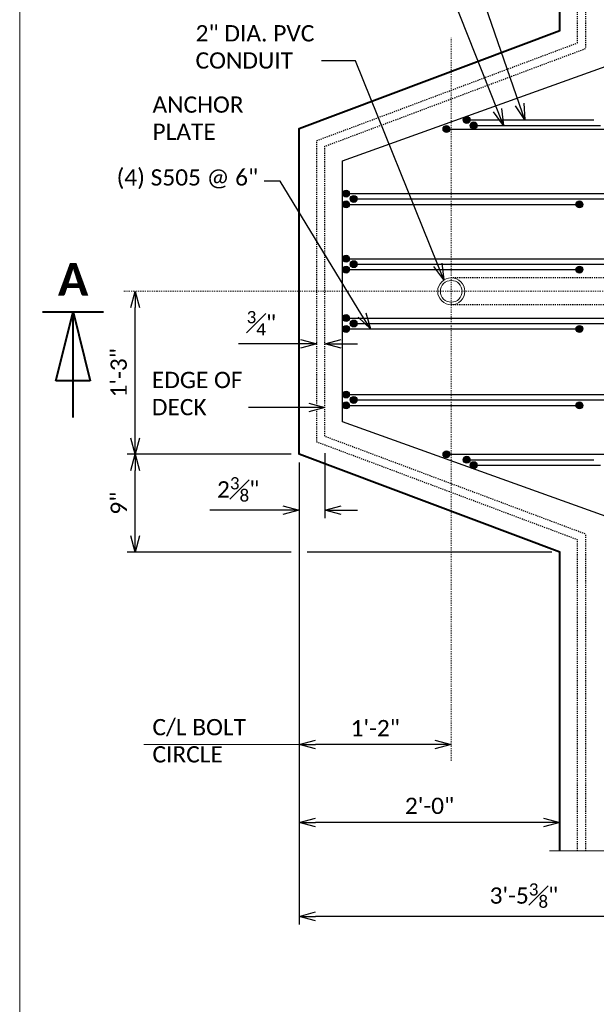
# Model space of a CAD drawing. Extents: x -1659 to 205, y -2368 to -1849.
# Tile 4 of 21: x -1415 to -1362, y -2252 to -2162. Entities that reach past the tile are written whole.
import ezdxf
from ezdxf import colors
from ezdxf.entities.mleader import LeaderData, LeaderLine
from ezdxf.enums import TextEntityAlignment as Align
from ezdxf.math import Vec2, Vec3

# ---------------------------------------------------------------- set-up
doc = ezdxf.new("R2010")
doc.units = 0
doc.header["$MEASUREMENT"] = 0
doc.linetypes.add('Wisdot2', pattern=[0.125, 0.0625, -0.0625])
doc.linetypes.add('Wisdot4', pattern=[0.28125, 0.125, -0.0625, 0.03125, -0.0625])
for name, color, linetype, lineweight in [('B_ANNO', 7, 'Continuous', 18), ('B_ANNO_BREAK', 7, 'Continuous', 18), ('B_ANNO_DIM', 7, 'Continuous', 18), ('B_ANNO_TEXT', 7, 'Continuous', 18), ('B_CNTR', 1, 'Wisdot4', 18), ('B_CONC_PPT', 12, 'Continuous', 40), ('B_DETAIL', 7, 'Continuous', 18), ('B_DETAIL_HIDDEN', 7, 'Wisdot2', 25), ('B_REBAR', 5, 'Continuous', 25)]:
    doc.layers.add(name, color=color, linetype=linetype, lineweight=lineweight)
doc.layers.add('B_ANNO_NOPLOT', color=47, linetype='Continuous', lineweight=18, plot=False)
doc.styles.add('Annotative', font='calibri.ttf', dxfattribs={"height": 0.0625})
doc.styles.get("Standard").update_dxf_attribs({"font": 'calibri.ttf'})
doc.styles.add('Title', font='calibrib.ttf', dxfattribs={"height": 0.125})
doc.dimstyles.new('Annotative', dxfattribs={"dimscale": 0, "dimtxt": 0.0625, "dimasz": 0.0625, "dimexe": 0.03125, "dimexo": 0.03125, "dimgap": 0.03125, "dimtad": 1, "dimdec": 3, "dimzin": 3, "dimdsep": 46, "dimlunit": 4, "dimtxsty": 'Standard', "dimblk": 'OPEN30', "dimcen": 0.03125, "dimaunit": 1, "dimadec": 0, "dimazin": 3, "dimtfac": 0.75, "dimtdec": 3, "dimtofl": 0, "dimtmove": 0, "dimatfit": 3, "dimldrblk": 'OPEN30', "dimfxl": 1, "dimtfill": 1, "dimfrac": 1, "dimtolj": 1, "dimtzin": 0, "dimarcsym": 0})

# ---------------------------------------------------------------- blocks, each defined once
blk = doc.blocks.new('INS_SS36ELEC_BASE')
at = {"layer": 'B_ANNO_NOPLOT', "flags": 128}
blk.add_lwpolyline([(0, 0), (0, 252), (323.9277, 252), (323.9277, 238.8552), (378, 238.8552), (378, 40.4996), (316.5708, 40.4996), (316.5708, 0)], close=True, dxfattribs=at)
at = {"layer": 'B_ANNO_DIM', "style": 'Annotative'}
for tag, p in [('BAR1', (199.7292, 233.4659)), ('BAR4', (229.4748, 175.9529)), ('BAR2', (201.4129, 169.8219)), ('BAR3', (224.5166, 169.873))]:
    blk.add_attdef(tag, p, '', height=1.5, dxfattribs=at)
blk = doc.blocks.new('*U32')
at = {"layer": 'B_ANNO', "lineweight": 40}
for p, q in [((-1.404, -1.5), (1.404, -1.5)), ((-0.79125, -4.665), (0, -1.5)), ((0, -6.353), (0, -1.5)), ((0, -1.5), (0.79125, -4.665)), ((0.79125, -4.665), (-0.79125, -4.665))]:
    blk.add_line(p, q, dxfattribs=at)
at = {"style": 'Title'}
blk.add_attdef('A', text='', height=1.5, dxfattribs=at).set_placement((0, 0), align=Align.MIDDLE_CENTER)
blk = doc.blocks.new('rebar - plan at light standard')
at = {"layer": 'B_REBAR'}
h = blk.add_hatch(color=256, dxfattribs=at)
edge = h.paths.add_edge_path()
edge.add_arc((1.424, 15.777), 0.318, 0, 360)
h = blk.add_hatch(color=256, dxfattribs=at)
edge = h.paths.add_edge_path()
edge.add_arc((2.059, 15.277), 0.318, 0, 360)
h = blk.add_hatch(color=256, dxfattribs=at)
edge = h.paths.add_edge_path()
edge.add_arc((-0.443, 14.933), 0.318, 0, 360)
h = blk.add_hatch(color=256, dxfattribs=at)
edge = h.paths.add_edge_path()
edge.add_arc((-9.682, 9), 0.318, 0, 360)
h = blk.add_hatch(color=256, dxfattribs=at)
edge = h.paths.add_edge_path()
edge.add_arc((-9.682, 8), 0.318, 0, 360)
h = blk.add_hatch(color=256, dxfattribs=at)
edge = h.paths.add_edge_path()
edge.add_arc((-8.984, 8.5), 0.318, 0, 360)
h = blk.add_hatch(color=256, dxfattribs=at)
edge = h.paths.add_edge_path()
edge.add_arc((11.798, 8), 0.318, 0, 360)
h = blk.add_hatch(color=256, dxfattribs=at)
edge = h.paths.add_edge_path()
edge.add_arc((-9.682, 3), 0.318, 0, 360)
h = blk.add_hatch(color=256, dxfattribs=at)
edge = h.paths.add_edge_path()
edge.add_arc((-8.984, 2.5), 0.318, 0, 360)
h = blk.add_hatch(color=256, dxfattribs=at)
edge = h.paths.add_edge_path()
edge.add_arc((-9.682, 2), 0.318, 0, 360)
h = blk.add_hatch(color=256, dxfattribs=at)
edge = h.paths.add_edge_path()
edge.add_arc((11.798, 2), 0.318, 0, 360)
h = blk.add_hatch(color=256, dxfattribs=at)
edge = h.paths.add_edge_path()
edge.add_arc((-9.682, -2.456), 0.318, 0, 360)
h = blk.add_hatch(color=256, dxfattribs=at)
edge = h.paths.add_edge_path()
edge.add_arc((-8.984, -2.962), 0.318, 0, 360)
h = blk.add_hatch(color=256, dxfattribs=at)
edge = h.paths.add_edge_path()
edge.add_arc((-9.682, -3.463), 0.318, 0, 360)
h = blk.add_hatch(color=256, dxfattribs=at)
edge = h.paths.add_edge_path()
edge.add_arc((11.798, -3.463), 0.318, 0, 360)
h = blk.add_hatch(color=256, dxfattribs=at)
edge = h.paths.add_edge_path()
edge.add_arc((-9.682, -9.5), 0.318, 0, 360)
h = blk.add_hatch(color=256, dxfattribs=at)
edge = h.paths.add_edge_path()
edge.add_arc((-8.984, -10), 0.318, 0, 360)
h = blk.add_hatch(color=256, dxfattribs=at)
edge = h.paths.add_edge_path()
edge.add_arc((-9.682, -10.501), 0.318, 0, 360)
h = blk.add_hatch(color=256, dxfattribs=at)
edge = h.paths.add_edge_path()
edge.add_arc((11.798, -10.501), 0.318, 0, 360)
h = blk.add_hatch(color=256, dxfattribs=at)
edge = h.paths.add_edge_path()
edge.add_arc((-0.443, -15), 0.318, 0, 360)
h = blk.add_hatch(color=256, dxfattribs=at)
edge = h.paths.add_edge_path()
edge.add_arc((1.424, -15.5), 0.318, 0, 360)
h = blk.add_hatch(color=256, dxfattribs=at)
edge = h.paths.add_edge_path()
edge.add_arc((2.059, -16), 0.318, 0, 360)
for p, q in [((1.107, 15.777), (13.107, 15.777)), ((-0.761, 14.933), (58.076, 14.933)), ((1.742, 15.277), (13.742, 15.277)), ((-10, 9), (58.076, 9)), ((-9.302, 8.5), (33.5, 8.5)), ((-10, 8), (12.115, 8)), ((-10, 3), (58.076, 3)), ((-10, 2), (12.115, 2)), ((-9.302, 2.5), (33.5, 2.5)), ((-10, -2.456), (58.076, -2.465)), ((-10, -3.463), (12.115, -3.463)), ((-9.302, -2.962), (33.5, -2.962)), ((-10, -9.5), (58.076, -9.5)), ((-10, -10.501), (12.115, -10.501)), ((-9.302, -10), (33.5, -10)), ((-0.761, -15), (58.076, -15)), ((1.107, -15.5), (13.107, -15.5)), ((1.742, -16), (13.742, -16))]:
    blk.add_line(p, q, dxfattribs=at)
at = {"layer": 'B_REBAR', "flags": 128}
blk.add_lwpolyline([(15.01, -45), (15.01, -21), (-10, -12), (-10, 12), (15.01, 21), (15.01, 45)], dxfattribs=at)
at = {"layer": 'B_REBAR'}
for centre in [(1.424, 15.777), (2.059, 15.277), (-0.443, 14.933), (-9.682, 9), (-9.682, 8), (-8.984, 8.5), (11.798, 8), (-9.682, 3), (-8.984, 2.5), (-9.682, 2), (11.798, 2), (-9.682, -2.456), (-8.984, -2.962), (-9.682, -3.463), (11.798, -3.463), (-9.682, -9.5), (-8.984, -10), (-9.682, -10.501), (11.798, -10.501), (-0.443, -15), (1.424, -15.5), (2.059, -16)]:
    blk.add_circle(centre, 0.318, dxfattribs=at)
blk = doc.blocks.new('_Open30')
at = {"color": 0, "linetype": 'ByBlock', "lineweight": -2}
for p, q in [((-1, 0.268), (0, 0)), ((0, 0), (-1, -0.268)), ((0, 0), (-1, 0))]:
    blk.add_line(p, q, dxfattribs=at)
blk = doc.blocks.new('*D304')
at = {"layer": 'B_ANNO_DIM', "color": 0, "lineweight": -2, "transparency": 16777216}
for p, q in [((10.637, 167.548), (10.637, 179.548)), ((24.975, 166.048), (9.887, 166.048))]:
    blk.add_line(p, q, dxfattribs=at)
at = {"layer": 'Defpoints', "color": 0, "transparency": 16777216}
for p in [(10.637, 181.048), (10.637, 181.048), (25.725, 166.048)]:
    blk.add_point(p, dxfattribs=at)
at = {"layer": 'B_ANNO_DIM', "color": 0, "lineweight": -2, "transparency": 16777216, "xscale": 1.5, "yscale": 1.5, "zscale": 1.5}
for p, rotation in [((10.637, 181.048), 90), ((10.637, 166.048), 270)]:
    blk.add_blockref('_Open30', p, dxfattribs=dict(at, rotation=rotation))
at = {"layer": 'B_ANNO_DIM', "color": 0, "transparency": 16777216, "insert": (9.118, 173.548), "char_height": 1.5, "attachment_point": 5, "rotation": 90, "bg_fill": 3, "box_fill_scale": 1.25, "bg_fill_color": 256, "bg_fill_true_color": 13158600, "bg_fill_transparency": 0}
blk.add_mtext('\\A1;1\'-3"', dxfattribs=at)
blk = doc.blocks.new('*D324')
at = {"layer": 'B_ANNO_DIM', "color": 0, "lineweight": -2, "transparency": 16777216}
for p, q in [((10.637, 158.548), (10.637, 164.548)), ((24.975, 157.048), (9.887, 157.048)), ((48.975, 157.048), (26.475, 157.048))]:
    blk.add_line(p, q, dxfattribs=at)
at = {"layer": 'Defpoints', "color": 0, "transparency": 16777216}
for p in [(10.637, 166.048), (10.637, 166.048), (49.725, 157.048)]:
    blk.add_point(p, dxfattribs=at)
at = {"layer": 'B_ANNO_DIM', "color": 0, "lineweight": -2, "transparency": 16777216, "xscale": 1.5, "yscale": 1.5, "zscale": 1.5}
for p, rotation in [((10.637, 166.048), 90), ((10.637, 157.048), 270)]:
    blk.add_blockref('_Open30', p, dxfattribs=dict(at, rotation=rotation))
at = {"layer": 'B_ANNO_DIM', "color": 0, "transparency": 16777216, "insert": (9.118, 161.548), "char_height": 1.5, "attachment_point": 5, "rotation": 90, "bg_fill": 3, "box_fill_scale": 1.25, "bg_fill_color": 256, "bg_fill_true_color": 13158600, "bg_fill_transparency": 0}
blk.add_mtext('\\A1;9"', dxfattribs=at)
blk = doc.blocks.new('*D292')
at = {"layer": 'B_ANNO_DIM', "color": 0, "lineweight": -2, "transparency": 16777216}
for p, q in [((25.85, 176.218), (20.137, 176.218)), ((29.6, 176.218), (31.1, 176.218))]:
    blk.add_line(p, q, dxfattribs=at)
at = {"layer": 'Defpoints', "color": 0, "transparency": 16777216}
for p in [(27.35, 176.218), (27.35, 176.218), (28.1, 176.218)]:
    blk.add_point(p, dxfattribs=at)
at = {"layer": 'B_ANNO_DIM', "color": 0, "lineweight": -2, "transparency": 16777216, "xscale": 1.5, "yscale": 1.5, "zscale": 1.5}
blk.add_blockref('_Open30', (27.35, 176.218), dxfattribs=at)
at = {"layer": 'B_ANNO_DIM', "color": 0, "lineweight": -2, "transparency": 16777216, "xscale": 1.5, "yscale": 1.5, "zscale": 1.5, "rotation": 180}
blk.add_blockref('_Open30', (28.1, 176.218), dxfattribs=at)
at = {"layer": 'B_ANNO_DIM', "color": 0, "transparency": 16777216, "insert": (22.244, 178.11), "char_height": 1.5, "attachment_point": 5, "bg_fill": 3, "box_fill_scale": 1.25, "bg_fill_color": 256, "bg_fill_true_color": 13158600, "bg_fill_transparency": 0}
blk.add_mtext('\\A1;{\\H0.75x;\\S3#4;}"', dxfattribs=at)
blk = doc.blocks.new('*D299')
at = {"layer": 'B_ANNO_DIM', "color": 0, "lineweight": -2, "transparency": 16777216}
for p, q in [((25.725, 165.298), (25.725, 122.771)), ((67.1, 128.798), (67.1, 122.771)), ((65.6, 123.521), (27.225, 123.521))]:
    blk.add_line(p, q, dxfattribs=at)
at = {"layer": 'Defpoints', "color": 0, "transparency": 16777216}
for p in [(25.725, 166.048), (67.1, 129.548), (25.725, 123.521)]:
    blk.add_point(p, dxfattribs=at)
at = {"layer": 'B_ANNO_DIM', "color": 0, "lineweight": -2, "transparency": 16777216, "xscale": 1.5, "yscale": 1.5, "zscale": 1.5, "rotation": 180}
blk.add_blockref('_Open30', (25.725, 123.521), dxfattribs=at)
at = {"layer": 'B_ANNO_DIM', "color": 0, "lineweight": -2, "transparency": 16777216, "xscale": 1.5, "yscale": 1.5, "zscale": 1.5}
blk.add_blockref('_Open30', (67.1, 123.521), dxfattribs=at)
at = {"layer": 'B_ANNO_DIM', "color": 0, "transparency": 16777216, "insert": (46.412, 125.434), "char_height": 1.5, "attachment_point": 5, "bg_fill": 3, "box_fill_scale": 1.25, "bg_fill_color": 256, "bg_fill_true_color": 13158600, "bg_fill_transparency": 0}
blk.add_mtext('\\A1;3\'-5{\\H0.75x;\\S3#8;}"', dxfattribs=at)
blk = doc.blocks.new('*D294')
at = {"layer": 'B_ANNO_DIM', "color": 0, "lineweight": -2, "transparency": 16777216}
blk.add_line((48.225, 132.166), (27.225, 132.166), dxfattribs=at)
at = {"layer": 'Defpoints', "color": 0, "transparency": 16777216}
for p in [(25.725, 132.166), (25.725, 132.166), (49.725, 132.166)]:
    blk.add_point(p, dxfattribs=at)
at = {"layer": 'B_ANNO_DIM', "color": 0, "lineweight": -2, "transparency": 16777216, "xscale": 1.5, "yscale": 1.5, "zscale": 1.5, "rotation": 180}
blk.add_blockref('_Open30', (25.725, 132.166), dxfattribs=at)
at = {"layer": 'B_ANNO_DIM', "color": 0, "lineweight": -2, "transparency": 16777216, "xscale": 1.5, "yscale": 1.5, "zscale": 1.5}
blk.add_blockref('_Open30', (49.725, 132.166), dxfattribs=at)
at = {"layer": 'B_ANNO_DIM', "color": 0, "transparency": 16777216, "insert": (37.725, 133.684), "char_height": 1.5, "attachment_point": 5, "bg_fill": 3, "box_fill_scale": 1.25, "bg_fill_color": 256, "bg_fill_true_color": 13158600, "bg_fill_transparency": 0}
blk.add_mtext('\\A1;2\'-0"', dxfattribs=at)
blk = doc.blocks.new('*D325')
at = {"layer": 'B_ANNO_DIM', "color": 0, "lineweight": -2, "transparency": 16777216}
blk.add_line((38.225, 139.338), (27.225, 139.338), dxfattribs=at)
at = {"layer": 'Defpoints', "color": 0, "transparency": 16777216}
for p in [(25.725, 139.338), (25.725, 139.338), (39.725, 139.338)]:
    blk.add_point(p, dxfattribs=at)
at = {"layer": 'B_ANNO_DIM', "color": 0, "lineweight": -2, "transparency": 16777216, "xscale": 1.5, "yscale": 1.5, "zscale": 1.5, "rotation": 180}
blk.add_blockref('_Open30', (25.725, 139.338), dxfattribs=at)
at = {"layer": 'B_ANNO_DIM', "color": 0, "lineweight": -2, "transparency": 16777216, "xscale": 1.5, "yscale": 1.5, "zscale": 1.5}
blk.add_blockref('_Open30', (39.725, 139.338), dxfattribs=at)
at = {"layer": 'B_ANNO_DIM', "color": 0, "transparency": 16777216, "insert": (32.725, 140.845), "char_height": 1.5, "attachment_point": 5, "bg_fill": 3, "box_fill_scale": 1.25, "bg_fill_color": 256, "bg_fill_true_color": 13158600, "bg_fill_transparency": 0}
blk.add_mtext('\\A1;1\'-2"', dxfattribs=at)
blk = doc.blocks.new('*D309')
at = {"layer": 'B_ANNO_DIM', "color": 0, "lineweight": -2, "transparency": 16777216}
for p, q in [((28.1, 166.143), (28.1, 160.165)), ((24.225, 160.915), (17.497, 160.915)), ((29.6, 160.915), (31.1, 160.915))]:
    blk.add_line(p, q, dxfattribs=at)
at = {"layer": 'Defpoints', "color": 0, "transparency": 16777216}
for p in [(28.1, 166.893), (25.725, 160.915), (25.725, 160.915)]:
    blk.add_point(p, dxfattribs=at)
at = {"layer": 'B_ANNO_DIM', "color": 0, "lineweight": -2, "transparency": 16777216, "xscale": 1.5, "yscale": 1.5, "zscale": 1.5}
blk.add_blockref('_Open30', (25.725, 160.915), dxfattribs=at)
at = {"layer": 'B_ANNO_DIM', "color": 0, "lineweight": -2, "transparency": 16777216, "xscale": 1.5, "yscale": 1.5, "zscale": 1.5, "rotation": 180}
blk.add_blockref('_Open30', (28.1, 160.915), dxfattribs=at)
at = {"layer": 'B_ANNO_DIM', "color": 0, "transparency": 16777216, "insert": (20.111, 162.818), "char_height": 1.5, "attachment_point": 5, "bg_fill": 3, "box_fill_scale": 1.25, "bg_fill_color": 256, "bg_fill_true_color": 13158600, "bg_fill_transparency": 0}
blk.add_mtext('\\A1;2{\\H0.75x;\\S3#8;}"', dxfattribs=at)
blk = doc.blocks.new('*U283')
at = {"layer": 'B_ANNO_NOPLOT', "flags": 128}
blk.add_lwpolyline([(0, 0), (0, 252), (323.928, 252), (323.928, 238.855), (378, 238.855), (378, 40.5), (316.571, 40.5), (316.571, 0)], close=True, dxfattribs=at)
at = {"layer": 'B_ANNO_DIM', "style": 'Annotative'}
for tag, p in [('BAR6', (352.409, 235.158)), ('BAR4', (317.18, 193.718)), ('BAR5', (356.285, 170.686))]:
    blk.add_attdef(tag, p, '', height=1.5, dxfattribs=at)
blk = doc.blocks.new('*U278')
at = {"layer": 'B_ANNO_NOPLOT', "flags": 128}
blk.add_lwpolyline([(0, 0), (0, 252), (323.9277, 252), (323.9277, 238.8552), (378, 238.8552), (378, 40.4996), (316.5708, 40.4996), (316.5708, 0)], close=True, dxfattribs=at)
blk = doc.blocks.new('*U433')
at = {"layer": 'B_ANNO_NOPLOT', "flags": 128}
blk.add_lwpolyline([(0, 0), (0, 252), (323.92766, 252), (323.92766, 238.85516), (378, 238.85516), (378, 40.49961), (316.57075, 40.49961), (316.57075, 0)], close=True, dxfattribs=at)
at = {"layer": 'B_ANNO_DIM', "style": 'Annotative'}
blk.add_attdef('DIM5', text='', height=1.5, dxfattribs=at).set_placement((141.49998, 90.0458), align=Align.CENTER)
blk.add_attdef('DIM3', text='', height=1.5, rotation=90, dxfattribs=at).set_placement((6.19206, 41.65244), align=Align.CENTER)
blk.add_attdef('BAR17', (43.38748, 24.32749), '', height=1.5, dxfattribs=at)
at = {"layer": 'B_ANNO_TEXT', "style": 'Annotative'}
for tag, p in [('#BR9', (229.59817, 29.4754)), ('BL3', (239.75851, 29.46557)), ('#BR10', (229.48709, 18.11962)), ('BL4', (239.75851, 18.08637))]:
    blk.add_attdef(tag, text='', height=1.5, dxfattribs=at).set_placement(p, align=Align.CENTER)
blk = doc.blocks.new('*U289')
at = {"layer": 'B_ANNO_BREAK', "flags": 128}
blk.add_lwpolyline([(48.76924, 129.54848), (57.62843, 129.54848), (58.00366, 128.51753), (58.75413, 130.57942), (59.12936, 129.54848), (79.75001, 129.54848), (80.12524, 128.51753), (80.87571, 130.57942), (81.25095, 129.54848), (99.29241, 129.54848)], dxfattribs=at)
at = {"layer": 'B_ANNO_NOPLOT', "flags": 128}
blk.add_lwpolyline([(0, 0), (0, 252), (323.92766, 252), (323.92766, 238.85516), (378, 238.85516), (378, 40.49961), (316.57075, 40.49961), (316.57075, 0)], close=True, dxfattribs=at)
at = {"layer": 'B_CNTR'}
for p, q in [((39.72475, 137.8364), (39.72475, 204.37679)), ((9.60005, 181.04848), (74.66489, 181.04848))]:
    blk.add_line(p, q, dxfattribs=at)
at = {"layer": 'B_CONC_PPT', "lineweight": 40, "flags": 128}
blk.add_lwpolyline([(49.72475, 129.54848), (49.72475, 157.04848), (25.72475, 166.04848), (25.72475, 196.04848), (49.72475, 205.04848), (49.72475, 232.54848)], dxfattribs=at)
at = {"layer": 'B_DETAIL'}
for radius in [1.25, 1]:
    blk.add_circle((39.72475, 181.04848), radius, dxfattribs=at)
at = {"layer": 'B_DETAIL_HIDDEN'}
for p, q in [((56.16075, 182.29848), (39.72475, 182.29848)), ((56.16075, 179.79847), (39.72475, 179.79847))]:
    blk.add_line(p, q, dxfattribs=at)
blk.add_blockref('rebar - plan at light standard', (39.72475, 181.04848))
at = {"xscale": 2, "yscale": 2, "zscale": 2}
blk.add_blockref('*U32', (4.91879, 182.14797), dxfattribs=at).add_auto_attribs({'A': 'A'})
at = {"layer": 'B_ANNO_DIM', "char_height": 1.5, "width": 38.4735905, "attachment_point": 1, "style": 'Annotative'}
for s, insert in [('ANCHOR\\PPLATE', (12.22366, 198.98705)), ('C/L BOLT\\PCIRCLE', (12.22366, 141.68476))]:
    blk.add_mtext(s, dxfattribs=dict(at, insert=insert))
at = {"layer": 'B_ANNO_DIM', "style": 'Annotative'}
for tag, p in [('BAR13', (350.74001, 224.49402)), ('BAR7', (76.98039, 199.62533)), ('BAR8', (76.9892, 193.66295)), ('BAR11', (77.00348, 166.67484)), ('BAR12', (76.97079, 162.02757)), ('BAR9', (77.07092, 141.25155)), ('BAR10', (77.03472, 137.23523)), ('BAR14', (71.2084, 82.41031))]:
    blk.add_attdef(tag, p, '', height=1.5, dxfattribs=at)
at = {"layer": 'B_ANNO_TEXT', "style": 'Annotative'}
for tag, p in [('#BR1', (229.62571, 26.61883)), ('#BR2', (229.62571, 23.77403)), ('#BR3', (229.62571, 20.92923)), ('#BR4', (229.62571, 15.23963)), ('#BR5', (229.62571, 12.39483))]:
    blk.add_attdef(tag, text='', height=1.5, dxfattribs=at).set_placement(p, align=Align.CENTER)
at = {"layer": 'B_ANNO_DIM'}
ml = blk.add_multileader_mtext('Standard', dxfattribs=at)
ml.set_content('S509', color=256)
ml.set_leader_properties()
ml.set_arrow_properties(name='OPEN30')
ml.build(insert=Vec2(0, 0))
ml.multileader.update_dxf_attribs({"text_right_attachment_type": 3, "dogleg_length": 0.0625, "arrow_head_size": 1.5, "scale": 24})
ctx = ml.context
ctx.base_point, ctx.scale, ctx.char_height, ctx.arrow_head_size, ctx.landing_gap_size, ctx.plane_origin = Vec3(32.32119, 211.56089), 24, 1.5, 1.5, 0.75, Vec3(49.55119, 191.38635)
ctx.right_attachment = 3
notes = []
notes.append((ctx, [(0, (1, 1, 0), (39.79812, 211.54589), (-1, 0), 1.5, [(0, [(46.50796, 196.82534), (41.417, 211.54589), (40.85476, 211.54589)], 0, [])])]))
ctx.mtext.insert, ctx.mtext.flow_direction = Vec3(33.07119, 212.32185), 5
ml = blk.add_multileader_mtext('Standard', dxfattribs=at)
ml.set_content('S510', color=256)
ml.set_leader_properties()
ml.set_arrow_properties(name='OPEN30')
ml.build(insert=Vec2(0, 0))
ml.multileader.update_dxf_attribs({"text_right_attachment_type": 3, "dogleg_length": 0.0625, "arrow_head_size": 1.5, "scale": 24})
ctx = ml.context
ctx.base_point, ctx.scale, ctx.char_height, ctx.arrow_head_size, ctx.landing_gap_size, ctx.plane_origin = Vec3(32.28312, 208.28552), 24, 1.5, 1.5, 0.75, Vec3(49.55119, 188.11098)
ctx.right_attachment = 3
notes.append((ctx, [(0, (1, 1, 0), (39.79812, 208.27052), (-1, 0), 1.5, [(0, [(44.53803, 196.32534), (39.79812, 208.27052), (39.79812, 208.27052)], 0, [])])]))
ctx.mtext.insert, ctx.mtext.flow_direction = Vec3(33.03312, 209.04648), 5
ml = blk.add_multileader_mtext('Standard', dxfattribs=at)
ml.set_content('2" DIA. PVC\\PCONDUIT', color=256)
ml.set_leader_properties()
ml.set_arrow_properties(name='OPEN30')
ml.build(insert=Vec2(0, 0))
ml.multileader.update_dxf_attribs({"text_right_attachment_type": 3, "dogleg_length": 0.0625, "arrow_head_size": 1.5, "scale": 24})
ctx = ml.context
ctx.base_point, ctx.scale, ctx.char_height, ctx.arrow_head_size, ctx.landing_gap_size, ctx.plane_origin = Vec3(15.43947, 204.78669), 24, 1.5, 1.5, 0.75, Vec3(39.04447, 182.09715)
ctx.right_attachment = 3
notes.append((ctx, [(0, (1, 1, 0), (29.2914, 202.25669), (-1, 0), 1.5, [(0, [(39.04447, 182.09715), (30.91028, 202.25669), (30.34804, 202.25669)], 0, [])])]))
ctx.mtext.insert, ctx.mtext.flow_direction = Vec3(16.18947, 205.54765), 5
ml = blk.add_multileader_mtext('Standard', dxfattribs=at)
ml.set_content('EDGE OF\\PDECK', color=256)
ml.set_leader_properties()
ml.set_arrow_properties(name='OPEN30')
ml.build(insert=Vec2(0, 0))
ml.multileader.update_dxf_attribs({"text_right_attachment_type": 3, "dogleg_length": 0.0625, "arrow_head_size": 1.5, "scale": 24})
ctx = ml.context
ctx.base_point, ctx.scale, ctx.char_height, ctx.arrow_head_size, ctx.landing_gap_size, ctx.plane_origin = Vec3(11.41198, 172.88067), 24, 1.5, 1.5, 0.75, Vec3(25.72475, 170.35413)
ctx.right_attachment = 3
notes.append((ctx, [(0, (1, 1, 0), (22.54775, 170.35413), (-1, 0), 1.5, [(0, [(28.09975, 170.35413), (22.71169, 170.35413), (22.63379, 170.35413)], 0, [])])]))
ctx.mtext.insert, ctx.mtext.flow_direction = Vec3(12.16198, 173.6399), 5
for ctx, leaders in notes:
    for number, flags, end, landing, length, lines in leaders:
        leader = LeaderData()
        leader.index, (leader.has_last_leader_line, leader.has_dogleg_vector, leader.attachment_direction) = number, flags
        leader.last_leader_point, leader.dogleg_vector, leader.dogleg_length = Vec3(end), Vec3(landing), length
        for number, points, colour, breaks in lines:
            line = LeaderLine()
            line.index, line.vertices, line.color, line.breaks = number, Vec3.list(points), colors.encode_raw_color(colour), breaks
            leader.lines.append(line)
        ctx.leaders.append(leader)
dim = blk.add_linear_dim(base=(10.63689, 181.04848), p1=(25.72475, 166.04848), p2=(10.63689, 181.04848), angle=90, dimstyle='Annotative', dxfattribs=at)
dim.commit()
dim.dimension.update_dxf_attribs({"geometry": '*D304', "text_midpoint": (9.11843, 173.54848)})
dim = blk.add_linear_dim(base=(27.34975, 176.21811), p1=(28.09975, 176.21811), p2=(27.34975, 176.21811), dimstyle='Annotative', dxfattribs=at)
dim.commit()
dim.dimension.update_dxf_attribs({"geometry": '*D292', "text_midpoint": (22.24355, 178.10955)})
dim = blk.add_linear_dim(base=(10.63689, 166.04848), p1=(49.72475, 157.04848), p2=(10.63689, 166.04848), angle=90, dimstyle='Annotative', dxfattribs=at)
dim.commit()
dim.dimension.update_dxf_attribs({"geometry": '*D324', "text_midpoint": (9.11843, 161.54848)})
dim = blk.add_linear_dim(base=(25.72475, 123.52081), p1=(67.09975, 129.54848), p2=(25.72475, 166.04848), dimstyle='Annotative', dxfattribs=at)
dim.commit()
dim.dimension.update_dxf_attribs({"geometry": '*D299', "text_midpoint": (46.41225, 125.43447)})
ml = blk.add_multileader_mtext('Standard', dxfattribs=at)
ml.set_content('(4) S505 @ 6"', color=256)
ml.set_leader_properties()
ml.set_arrow_properties(name='OPEN30')
ml.build(insert=Vec2(0, 0))
ml.multileader.update_dxf_attribs({"text_right_attachment_type": 3, "dogleg_length": 0.0625, "arrow_head_size": 1.5, "scale": 24})
ctx = ml.context
ctx.base_point, ctx.scale, ctx.char_height, ctx.arrow_head_size, ctx.landing_gap_size, ctx.plane_origin = Vec3(8.17159, 191.33313), 24, 1.5, 1.5, 0.75, Vec3(30.16822, 171.03629)
ctx.right_attachment = 3
notes = []
notes.append((ctx, [(0, (1, 1, 0), (23.96009, 191.19582), (-1, 0), 1.45081, [(0, [(32.28387, 177.58585), (23.96009, 191.19582), (23.96009, 191.19582)], 0, [])])]))
ctx.mtext.insert, ctx.mtext.flow_direction = Vec3(8.92159, 192.28217), 5
for ctx, leaders in notes:
    for number, flags, end, landing, length, lines in leaders:
        leader = LeaderData()
        leader.index, (leader.has_last_leader_line, leader.has_dogleg_vector, leader.attachment_direction) = number, flags
        leader.last_leader_point, leader.dogleg_vector, leader.dogleg_length = Vec3(end), Vec3(landing), length
        for number, points, colour, breaks in lines:
            line = LeaderLine()
            line.index, line.vertices, line.color, line.breaks = number, Vec3.list(points), colors.encode_raw_color(colour), breaks
            leader.lines.append(line)
        ctx.leaders.append(leader)
for base, p1, p2, picture, middle in [((25.72475, 139.33766), (39.72475, 139.33766), (25.72475, 139.33766), '*D325', (32.72475, 140.84516)), ((25.72475, 132.16577), (49.72475, 132.16577), (25.72475, 132.16577), '*D294', (37.72475, 133.68423))]:
    dim = blk.add_linear_dim(base=base, p1=p1, p2=p2, dimstyle='Annotative', dxfattribs=at)
    dim.commit()
    dim.dimension.update_dxf_attribs({"geometry": picture, "text_midpoint": middle})
blk.add_line((25.72475, 139.33766), (11.43132, 139.33766), dxfattribs=at)
at = {"layer": 'B_DETAIL_HIDDEN', "flags": 128}
for points in [[(51.34975, 129.54848), (51.34975, 158.1746), (27.34975, 167.1746), (27.34975, 194.92235), (51.34975, 203.92235), (51.34975, 232.54848)], [(52.09975, 129.54848), (52.09975, 158.69435), (28.09975, 167.69435), (28.09975, 194.4026), (52.09975, 203.4026), (52.09975, 232.54848)]]:
    blk.add_lwpolyline(points, dxfattribs=at)
at = {"layer": 'B_ANNO_DIM'}
dim = blk.add_linear_dim(base=(25.72475, 160.91522), p1=(28.09975, 166.89335), p2=(25.72475, 160.91522), dimstyle='Annotative', dxfattribs=at)
dim.commit()
dim.dimension.update_dxf_attribs({"geometry": '*D309', "text_midpoint": (20.111, 160.91522), "dimtype": 160})

msp = doc.modelspace()

# ---------------------------------------------------------------- block references
msp.add_blockref('INS_SS36ELEC_BASE', (-1414.998, -2367.75))

# ---------------------------------------------------------------- next in the draw order: block references
msp.add_blockref('*U289', (-1414.998, -2367.75))

# ---------------------------------------------------------------- next in the draw order: block references
msp.add_blockref('*U283', (-1414.998, -2367.75))

# ---------------------------------------------------------------- next in the draw order: block references
msp.add_blockref('*U278', (-1414.998, -2367.75))

# ---------------------------------------------------------------- next in the draw order: block references
msp.add_blockref('*U433', (-1414.998, -2367.75))

doc.saveas('drawing.dxf')
